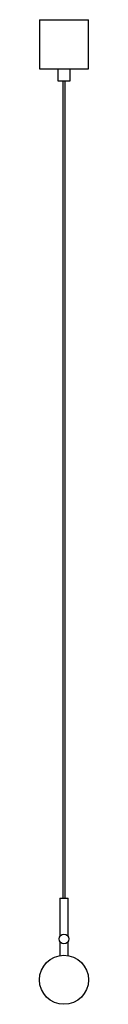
# Paper-space layout '_Izquierda' of a CAD drawing. Header units: millimetres. Extents: x 1150 to 1210, y -265 to 940.
import ezdxf

# ---------------------------------------------------------------- set-up
doc = ezdxf.new("R2010")
doc.units = ezdxf.units.MM

psp = doc.layouts.new('_Izquierda')

# ---------------------------------------------------------------- linework, layer by layer
at = {"color": 7, "linetype": 'Continuous', "lineweight": 25}
for p, q in [((1150, 939.5), (1150, 879.5)), ((1150, 939.5), (1210, 939.5)), ((1210, 879.5), (1210, 939.5)), ((1150, 879.5), (1210, 879.5)), ((1172.5, 879.5), (1172.5, 864.5)), ((1187.5, 864.5), (1187.5, 879.5)), ((1172.5, 864.5), (1187.5, 864.5)), ((1178.5, 864.5), (1178.5, -135.5)), ((1181.5, -135.5), (1181.5, 864.5)), ((1175, -135.5), (1175, -182.2)), ((1175, -135.5), (1185, -135.5)), ((1185, -182.2), (1185, -135.5)), ((1175, -188.9), (1175, -205.9)), ((1185, -205.9), (1185, -188.9))]:
    psp.add_line(p, q, dxfattribs=at)
for centre, radius in [((1180, -185.5), 6), ((1180, -235.5), 30)]:
    psp.add_circle(centre, radius, dxfattribs=at)

doc.saveas('drawing.dxf')
